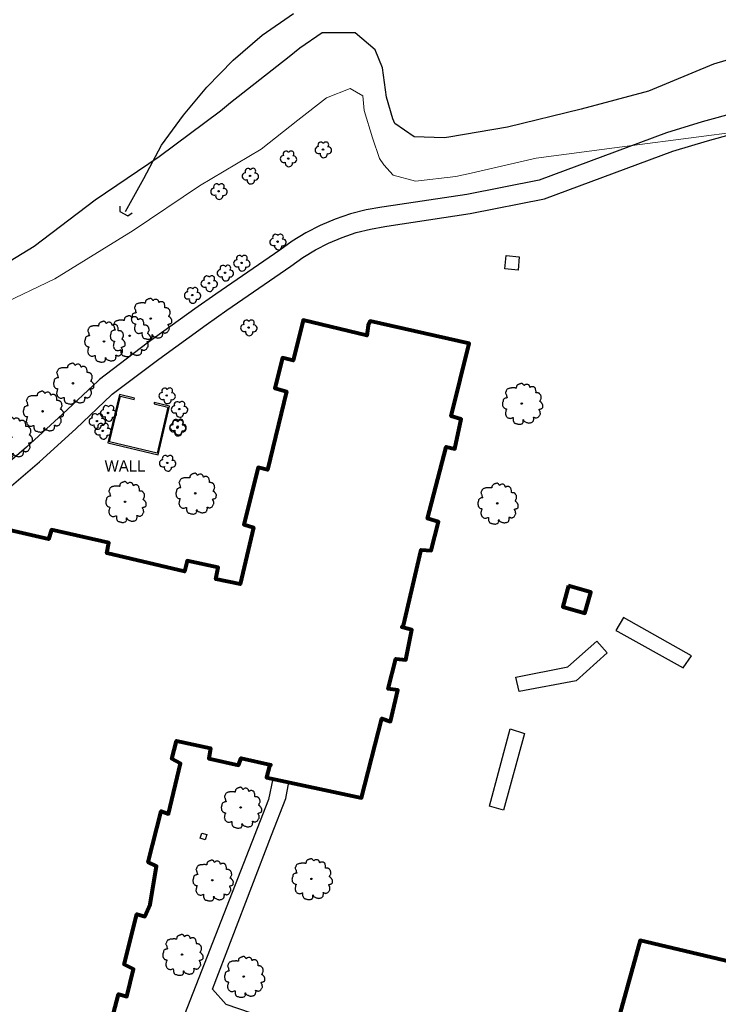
# Model space of a CAD drawing. Extents: x 817093 to 1967201, y 332401 to 800054.
# Tile 4 of 256: x 1960791 to 1961040, y 796714 to 797066. Entities that reach past the tile are written whole.
import ezdxf
from ezdxf.enums import TextEntityAlignment as Align

# ---------------------------------------------------------------- set-up
doc = ezdxf.new("R2010")
doc.units = 0
doc.header["$MEASUREMENT"] = 0
doc.linetypes.add('TREE LINE', pattern=[22.253, -11.1265, -11.1265])
doc.layers.get('0').update_dxf_attribs({"lineweight": 120})
for name, color, linetype, lineweight in [('RD_DTM_Obscure', 171, 'Continuous', 0), ('RD_EX_Bldg', 40, 'Continuous', 80), ('RD_EX_BldgApp', 40, 'Continuous', 30), ('RD_EX_Conc', 11, 'Continuous', 30), ('RD_EX_DR_Inlet', 141, 'Continuous', 30), ('RD_EX_H2O', 172, 'Continuous', 30), ('RD_EX_VEG', 102, 'Continuous', 30)]:
    doc.layers.add(name, color=color, linetype=linetype, lineweight=lineweight)
doc.styles.add('Style-font023', font='font023.shx')

# ---------------------------------------------------------------- blocks, each defined once
blk = doc.blocks.new('T1')
at = {"layer": 'RD_EX_VEG', "color": 102, "lineweight": 30}
for centre, radius in [((0, 0), 0.25), ((-0.01, -0.02), 0.0001)]:
    blk.add_circle(centre, radius, dxfattribs=at)
blk.add_open_spline([(0.13, 7.17), (0.03, 7.2), (-0.07, 7.21), (-0.17, 7.19), (-0.28, 7.17), (-0.39, 7.13), (-0.49, 7.09), (-0.58, 7.06), (-0.66, 7.02), (-0.74, 6.99), (-0.82, 6.96), (-0.89, 6.94), (-0.97, 6.92), (-1.04, 6.89), (-1.12, 6.85), (-1.19, 6.82), (-1.3, 6.77), (-1.39, 6.71), (-1.49, 6.64), (-1.58, 6.59), (-1.65, 6.52), (-1.72, 6.44), (-1.78, 6.37), (-1.82, 6.28), (-1.84, 6.19), (-1.86, 6.12), (-1.88, 6.04), (-1.89, 5.97), (-1.91, 5.88), (-1.93, 5.78), (-1.94, 5.69), (-1.95, 5.64), (-1.89, 5.57), (-1.94, 5.52), (-1.98, 5.48), (-2.03, 5.49), (-2.07, 5.49), (-2.12, 5.5), (-2.17, 5.51), (-2.22, 5.52), (-2.3, 5.54), (-2.38, 5.59), (-2.47, 5.59), (-2.55, 5.59), (-2.63, 5.59), (-2.72, 5.59), (-2.8, 5.59), (-2.88, 5.59), (-2.97, 5.59), (-3.08, 5.59), (-3.2, 5.57), (-3.32, 5.57), (-3.43, 5.56), (-3.55, 5.58), (-3.67, 5.57), (-3.76, 5.56), (-3.85, 5.53), (-3.94, 5.52), (-4.05, 5.5), (-4.16, 5.49), (-4.27, 5.47), (-4.39, 5.44), (-4.52, 5.39), (-4.64, 5.34), (-4.76, 5.3), (-4.87, 5.26), (-4.99, 5.22), (-5.11, 5.17), (-5.21, 5.08), (-5.29, 4.97), (-5.4, 4.82), (-5.47, 4.66), (-5.54, 4.49), (-5.59, 4.38), (-5.62, 4.26), (-5.67, 4.14), (-5.7, 4.06), (-5.81, 3.98), (-5.82, 3.89), (-5.82, 3.75), (-5.73, 3.59), (-5.67, 3.44), (-5.61, 3.32), (-5.52, 3.22), (-5.49, 3.09), (-5.48, 3.03), (-5.48, 2.96), (-5.47, 2.89), (-5.44, 2.75), (-5.43, 2.61), (-5.39, 2.47), (-5.37, 2.39), (-5.33, 2.32), (-5.29, 2.24), (-5.26, 2.17), (-5.12, 2.1), (-5.17, 2.04), (-5.18, 2.03), (-5.21, 2.02), (-5.24, 2.02), (-5.37, 2), (-5.49, 2), (-5.62, 1.97), (-5.72, 1.94), (-5.82, 1.91), (-5.92, 1.87), (-6.07, 1.81), (-6.2, 1.73), (-6.34, 1.64), (-6.43, 1.59), (-6.51, 1.52), (-6.57, 1.42), (-6.62, 1.32), (-6.65, 1.21), (-6.67, 1.09), (-6.69, 0.98), (-6.66, 0.86), (-6.69, 0.74), (-6.71, 0.67), (-6.77, 0.62), (-6.79, 0.55), (-6.82, 0.45), (-6.84, 0.36), (-6.86, 0.27), (-6.87, 0.25), (-6.88, 0.22), (-6.89, 0.2), (-6.92, 0.09), (-6.94, -0.02), (-6.94, -0.13), (-6.93, -0.28), (-6.86, -0.43), (-6.84, -0.58), (-6.82, -0.69), (-6.85, -0.81), (-6.81, -0.93), (-6.79, -1.01), (-6.74, -1.09), (-6.69, -1.15), (-6.64, -1.22), (-6.59, -1.27), (-6.54, -1.33), (-6.48, -1.41), (-6.44, -1.5), (-6.37, -1.58), (-6.26, -1.69), (-6.11, -1.75), (-5.97, -1.8), (-5.86, -1.84), (-5.75, -1.87), (-5.64, -1.9), (-5.58, -1.92), (-5.49, -1.88), (-5.44, -1.93), (-5.3, -2.06), (-5.59, -2.25), (-5.62, -2.43), (-5.63, -2.54), (-5.64, -2.66), (-5.67, -2.78), (-5.69, -2.91), (-5.77, -3.04), (-5.79, -3.18), (-5.79, -3.2), (-5.79, -3.23), (-5.79, -3.25), (-5.8, -3.41), (-5.85, -3.57), (-5.84, -3.73), (-5.83, -3.85), (-5.73, -3.94), (-5.69, -4.05), (-5.65, -4.17), (-5.68, -4.32), (-5.62, -4.43), (-5.57, -4.51), (-5.5, -4.58), (-5.44, -4.65), (-5.35, -4.76), (-5.26, -4.86), (-5.17, -4.95), (-5.07, -5.05), (-4.97, -5.12), (-4.84, -5.18), (-4.68, -5.26), (-4.51, -5.29), (-4.34, -5.3), (-4.21, -5.31), (-4.07, -5.32), (-3.94, -5.28), (-3.75, -5.22), (-3.56, -5.16), (-3.37, -5.1), (-3.28, -5.08), (-3.2, -5.02), (-3.12, -5.03), (-3.06, -5.03), (-3.14, -5.14), (-3.14, -5.2), (-3.13, -5.33), (-3.12, -5.45), (-3.12, -5.58), (-3.11, -5.72), (-3.14, -5.86), (-3.12, -6), (-3.09, -6.12), (-3.01, -6.22), (-2.97, -6.33), (-2.93, -6.42), (-2.9, -6.51), (-2.87, -6.6), (-2.83, -6.69), (-2.78, -6.77), (-2.72, -6.85), (-2.63, -6.96), (-2.52, -7.04), (-2.39, -7.08), (-2.26, -7.12), (-2.12, -7.11), (-1.99, -7.15), (-1.85, -7.19), (-1.71, -7.27), (-1.57, -7.3), (-1.42, -7.34), (-1.27, -7.36), (-1.12, -7.38), (-0.95, -7.4), (-0.78, -7.41), (-0.62, -7.4), (-0.41, -7.39), (-0.22, -7.32), (-0.02, -7.25), (0.08, -7.22), (0.19, -7.21), (0.26, -7.13), (0.3, -7.07), (0.32, -7.01), (0.36, -6.95), (0.43, -6.83), (0.5, -6.71), (0.56, -6.58), (0.59, -6.51), (0.51, -6.43), (0.51, -6.35), (0.49, -6.16), (0.45, -5.78), (0.53, -5.75), (0.56, -5.74), (0.6, -5.87), (0.63, -5.93), (0.69, -6.04), (0.72, -6.17), (0.81, -6.28), (0.93, -6.44), (1.13, -6.49), (1.31, -6.58), (1.44, -6.64), (1.57, -6.7), (1.71, -6.75), (1.86, -6.81), (2.02, -6.85), (2.18, -6.9), (2.28, -6.93), (2.38, -6.98), (2.48, -6.98), (2.64, -6.98), (2.8, -6.93), (2.96, -6.9), (3.08, -6.88), (3.21, -6.85), (3.33, -6.83), (3.46, -6.8), (3.58, -6.76), (3.71, -6.7), (3.83, -6.64), (3.92, -6.53), (4.01, -6.43), (4.08, -6.34), (4.16, -6.26), (4.18, -6.15), (4.2, -6.06), (4.21, -5.97), (4.23, -5.88), (4.25, -5.75), (4.28, -5.63), (4.31, -5.5), (4.32, -5.44), (4.35, -5.39), (4.36, -5.33), (4.36, -5.27), (4.3, -5.21), (4.28, -5.15), (4.25, -5.07), (4.16, -4.92), (4.23, -4.9), (4.25, -4.9), (4.28, -4.92), (4.31, -4.93), (4.36, -4.94), (4.42, -4.96), (4.48, -4.98), (4.58, -5.01), (4.66, -5.06), (4.75, -5.1), (4.83, -5.13), (4.9, -5.16), (4.98, -5.18), (5.08, -5.2), (5.2, -5.18), (5.3, -5.15), (5.4, -5.13), (5.49, -5.09), (5.58, -5.05), (5.74, -4.98), (5.91, -4.92), (6.03, -4.78), (6.15, -4.63), (6.21, -4.46), (6.3, -4.3), (6.39, -4.17), (6.49, -4.06), (6.58, -3.9), (6.64, -3.8), (6.66, -3.69), (6.65, -3.58), (6.65, -3.5), (6.62, -3.43), (6.6, -3.35), (6.58, -3.19), (6.63, -3.02), (6.58, -2.85), (6.55, -2.75), (6.42, -2.7), (6.38, -2.6), (6.36, -2.56), (6.34, -2.52), (6.33, -2.48), (6.28, -2.35), (6.19, -2.21), (6.23, -2.08), (6.24, -2.05), (6.27, -2.04), (6.3, -2.03), (6.4, -2), (6.49, -2.01), (6.58, -1.98), (6.7, -1.94), (6.83, -1.9), (6.95, -1.85), (7.05, -1.82), (7.14, -1.78), (7.23, -1.73), (7.31, -1.69), (7.39, -1.64), (7.45, -1.55), (7.51, -1.48), (7.53, -1.41), (7.53, -1.33), (7.53, -1.2), (7.5, -1.06), (7.5, -0.93), (7.51, -0.8), (7.59, -0.66), (7.55, -0.53), (7.54, -0.47), (7.51, -0.43), (7.48, -0.38), (7.45, -0.33), (7.41, -0.28), (7.38, -0.23), (7.34, -0.17), (7.34, -0.09), (7.3, -0.03), (7.26, 0.03), (7.2, 0.06), (7.15, 0.12), (7.12, 0.17), (7.09, 0.23), (7.05, 0.27), (7.02, 0.31), (6.99, 0.34), (6.95, 0.37), (6.91, 0.42), (6.87, 0.47), (6.83, 0.52), (6.78, 0.57), (6.71, 0.61), (6.65, 0.65), (6.61, 0.67), (6.55, 0.66), (6.5, 0.7), (6.46, 0.73), (6.43, 0.8), (6.45, 0.84), (6.49, 0.91), (6.56, 0.97), (6.6, 1.04), (6.62, 1.08), (6.64, 1.11), (6.65, 1.14), (6.68, 1.22), (6.66, 1.3), (6.68, 1.37), (6.72, 1.5), (6.87, 1.58), (6.9, 1.72), (6.94, 1.85), (6.97, 1.99), (6.95, 2.12), (6.94, 2.26), (6.92, 2.4), (6.9, 2.54), (6.89, 2.64), (6.88, 2.73), (6.85, 2.82), (6.83, 2.92), (6.77, 3.01), (6.7, 3.09), (6.64, 3.18), (6.57, 3.26), (6.5, 3.34), (6.46, 3.4), (6.43, 3.46), (6.38, 3.52), (6.33, 3.57), (6.27, 3.61), (6.2, 3.64), (6.1, 3.7), (5.99, 3.74), (5.88, 3.77), (5.8, 3.79), (5.71, 3.81), (5.63, 3.82), (5.51, 3.83), (5.4, 3.81), (5.28, 3.82), (5.21, 3.82), (5.14, 3.82), (5.08, 3.87), (5.06, 3.88), (5.1, 3.9), (5.1, 3.92), (5.1, 3.97), (5.1, 4.02), (5.1, 4.07), (5.1, 4.16), (5.1, 4.25), (5.1, 4.34), (5.1, 4.5), (5.06, 4.64), (5.03, 4.79), (4.99, 4.96), (4.92, 5.12), (4.88, 5.29), (4.88, 5.3), (4.88, 5.31), (4.88, 5.32), (4.87, 5.41), (4.84, 5.49), (4.78, 5.57), (4.71, 5.65), (4.64, 5.72), (4.56, 5.77), (4.5, 5.8), (4.44, 5.83), (4.38, 5.87), (4.31, 5.91), (4.26, 5.96), (4.18, 5.99), (4.1, 6.03), (4.01, 6.02), (3.93, 6.02), (3.83, 6.02), (3.73, 6.02), (3.63, 6.02), (3.54, 6.01), (3.45, 6), (3.36, 5.97), (3.28, 5.94), (3.22, 5.9), (3.16, 5.87), (3.09, 5.83), (3.03, 5.71), (2.98, 5.74), (2.94, 5.77), (2.92, 5.84), (2.91, 5.89), (2.87, 5.99), (2.84, 6.09), (2.81, 6.19), (2.79, 6.24), (2.77, 6.29), (2.76, 6.34), (2.73, 6.42), (2.66, 6.46), (2.61, 6.52), (2.53, 6.59), (2.47, 6.66), (2.38, 6.72), (2.24, 6.81), (2.08, 6.83), (1.93, 6.84), (1.73, 6.86), (1.51, 6.85), (1.31, 6.77), (1.19, 6.72), (1.1, 6.64), (1.01, 6.57), (0.95, 6.52), (0.9, 6.39), (0.86, 6.39), (0.83, 6.39), (0.83, 6.48), (0.81, 6.52), (0.75, 6.59), (0.66, 6.64), (0.61, 6.72), (0.57, 6.77), (0.56, 6.85), (0.51, 6.89), (0.45, 6.94), (0.39, 6.98), (0.33, 7.02), (0.28, 7.05), (0.23, 7.09), (0.18, 7.12), (0.15, 7.14), (0.12, 7.15), (0.08, 7.17)], degree=3, knots=[0, 0, 0, 0, 0.004602, 0.004602, 0.004602, 0.0098, 0.0098, 0.0098, 0.013917, 0.013917, 0.013917, 0.017544, 0.017544, 0.017544, 0.021308, 0.021308, 0.021308, 0.026617, 0.026617, 0.026617, 0.031221, 0.031221, 0.031221, 0.035494, 0.035494, 0.035494, 0.039018, 0.039018, 0.039018, 0.04329, 0.04329, 0.04329, 0.045967, 0.045967, 0.045967, 0.047915, 0.047915, 0.047915, 0.050241, 0.050241, 0.050241, 0.054231, 0.054231, 0.054231, 0.058053, 0.058053, 0.058053, 0.061876, 0.061876, 0.061876, 0.06724, 0.06724, 0.06724, 0.072591, 0.072591, 0.072591, 0.076864, 0.076864, 0.076864, 0.081892, 0.081892, 0.081892, 0.087935, 0.087935, 0.087935, 0.093617, 0.093617, 0.093617, 0.099587, 0.099587, 0.099587, 0.107793, 0.107793, 0.107793, 0.113475, 0.113475, 0.113475, 0.117933, 0.117933, 0.117933, 0.125184, 0.125184, 0.125184, 0.131168, 0.131168, 0.131168, 0.13425, 0.13425, 0.13425, 0.140847, 0.140847, 0.140847, 0.144612, 0.144612, 0.144612, 0.148218, 0.148218, 0.148218, 0.149426, 0.149426, 0.149426, 0.155211, 0.155211, 0.155211, 0.160045, 0.160045, 0.160045, 0.167398, 0.167398, 0.167398, 0.172263, 0.172263, 0.172263, 0.177462, 0.177462, 0.177462, 0.182827, 0.182827, 0.182827, 0.186244, 0.186244, 0.186244, 0.190603, 0.190603, 0.190603, 0.191812, 0.191812, 0.191812, 0.196839, 0.196839, 0.196839, 0.203887, 0.203887, 0.203887, 0.209251, 0.209251, 0.209251, 0.213186, 0.213186, 0.213186, 0.216709, 0.216709, 0.216709, 0.221375, 0.221375, 0.221375, 0.228392, 0.228392, 0.228392, 0.23359, 0.23359, 0.23359, 0.236672, 0.236672, 0.236672, 0.244771, 0.244771, 0.244771, 0.250176, 0.250176, 0.250176, 0.256583, 0.256583, 0.256583, 0.257729, 0.257729, 0.257729, 0.265032, 0.265032, 0.265032, 0.270505, 0.270505, 0.270505, 0.27635, 0.27635, 0.27635, 0.280708, 0.280708, 0.280708, 0.286931, 0.286931, 0.286931, 0.292974, 0.292974, 0.292974, 0.300854, 0.300854, 0.300854, 0.306982, 0.306982, 0.306982, 0.316171, 0.316171, 0.316171, 0.32016, 0.32016, 0.32016, 0.322863, 0.322863, 0.322863, 0.32861, 0.32861, 0.32861, 0.335107, 0.335107, 0.335107, 0.340579, 0.340579, 0.340579, 0.345053, 0.345053, 0.345053, 0.349511, 0.349511, 0.349511, 0.355554, 0.355554, 0.355554, 0.361775, 0.361775, 0.361775, 0.368666, 0.368666, 0.368666, 0.375641, 0.375641, 0.375641, 0.383294, 0.383294, 0.383294, 0.39275, 0.39275, 0.39275, 0.397368, 0.397368, 0.397368, 0.40045, 0.40045, 0.40045, 0.406947, 0.406947, 0.406947, 0.410472, 0.410472, 0.410472, 0.419653, 0.419653, 0.419653, 0.422735, 0.422735, 0.422735, 0.428718, 0.428718, 0.428718, 0.437632, 0.437632, 0.437632, 0.444307, 0.444307, 0.444307, 0.451922, 0.451922, 0.451922, 0.456651, 0.456651, 0.456651, 0.464002, 0.464002, 0.464002, 0.46985, 0.46985, 0.46985, 0.475892, 0.475892, 0.475892, 0.482114, 0.482114, 0.482114, 0.487098, 0.487098, 0.487098, 0.491371, 0.491371, 0.491371, 0.497217, 0.497217, 0.497217, 0.5, 0.5, 0.5, 0.504396, 0.504396, 0.504396, 0.510281, 0.510281, 0.510281, 0.512105, 0.512105, 0.512105, 0.516306, 0.516306, 0.516306, 0.52328, 0.52328, 0.52328, 0.528756, 0.528756, 0.528756, 0.53628, 0.53628, 0.53628, 0.543035, 0.543035, 0.543035, 0.555209, 0.555209, 0.555209, 0.56788, 0.56788, 0.56788, 0.579085, 0.579085, 0.579085, 0.586784, 0.586784, 0.586784, 0.592106, 0.592106, 0.592106, 0.603662, 0.603662, 0.603662, 0.611054, 0.611054, 0.611054, 0.614161, 0.614161, 0.614161, 0.623679, 0.623679, 0.623679, 0.625761, 0.625761, 0.625761, 0.632213, 0.632213, 0.632213, 0.641338, 0.641338, 0.641338, 0.648312, 0.648312, 0.648312, 0.654893, 0.654893, 0.654893, 0.660368, 0.660368, 0.660368, 0.669619, 0.669619, 0.669619, 0.678925, 0.678925, 0.678925, 0.682797, 0.682797, 0.682797, 0.686957, 0.686957, 0.686957, 0.69189, 0.69189, 0.69189, 0.696786, 0.696786, 0.696786, 0.700948, 0.700948, 0.700948, 0.704213, 0.704213, 0.704213, 0.708721, 0.708721, 0.708721, 0.713685, 0.713685, 0.713685, 0.717335, 0.717335, 0.717335, 0.720985, 0.720985, 0.720985, 0.726756, 0.726756, 0.726756, 0.729337, 0.729337, 0.729337, 0.734563, 0.734563, 0.734563, 0.744169, 0.744169, 0.744169, 0.753475, 0.753475, 0.753475, 0.763354, 0.763354, 0.763354, 0.769808, 0.769808, 0.769808, 0.777039, 0.777039, 0.777039, 0.784429, 0.784429, 0.784429, 0.789394, 0.789394, 0.789394, 0.794359, 0.794359, 0.794359, 0.802397, 0.802397, 0.802397, 0.808283, 0.808283, 0.808283, 0.816362, 0.816362, 0.816362, 0.821122, 0.821122, 0.821122, 0.822413, 0.822413, 0.822413, 0.825875, 0.825875, 0.825875, 0.832224, 0.832224, 0.832224, 0.842755, 0.842755, 0.842755, 0.854807, 0.854807, 0.854807, 0.855384, 0.855384, 0.855384, 0.861599, 0.861599, 0.861599, 0.868548, 0.868548, 0.868548, 0.8732, 0.8732, 0.8732, 0.878646, 0.878646, 0.878646, 0.884446, 0.884446, 0.884446, 0.891371, 0.891371, 0.891371, 0.897824, 0.897824, 0.897824, 0.902987, 0.902987, 0.902987, 0.907951, 0.907951, 0.907951, 0.911823, 0.911823, 0.911823, 0.919124, 0.919124, 0.919124, 0.922773, 0.922773, 0.922773, 0.928094, 0.928094, 0.928094, 0.935042, 0.935042, 0.935042, 0.945826, 0.945826, 0.945826, 0.960357, 0.960357, 0.960357, 0.968681, 0.968681, 0.968681, 0.974002, 0.974002, 0.974002, 0.977108, 0.977108, 0.977108, 0.983639, 0.983639, 0.983639, 0.988292, 0.988292, 0.988292, 0.993257, 0.993257, 0.993257, 0.997418, 0.997418, 0.997418, 1, 1, 1, 1], dxfattribs=at)
blk = doc.blocks.new('SB1')
at = {"layer": 'RD_EX_VEG', "color": 102, "lineweight": 30}
blk.add_circle((0, 0), 0.25, dxfattribs=at)
for centre, radius, start, end in [((-1.56, -0.16), 1.26, 96.4518, 294.734), ((-0.72, 1.55), 1.08, 34.9763, 204.756), ((1.05, 1.7), 0.995, 308.7626, 152.0467), ((1.84, -0.28), 1.22, 256.5667, 98.1046), ((0.25, -1.6), 1.32, 166.8827, 5.7589)]:
    blk.add_arc(centre, radius, start, end, dxfattribs=at)
blk = doc.blocks.new('CULVR')
at = {"color": 141, "linetype": 'Continuous', "lineweight": 30, "flags": 128}
blk.add_lwpolyline([(0.67, 1), (0, 0.67), (0, -0.67), (0.67, -1)], dxfattribs=at)

msp = doc.modelspace()

# ---------------------------------------------------------------- linework, layer by layer
at = {"layer": 'RD_DTM_Obscure', "color": 171, "linetype": 'Continuous', "lineweight": 0, "flags": 128}
msp.add_lwpolyline([(1960783.175, 796963.954), (1960803.184, 796973.511), (1960831.202, 796990.781), (1960854.949, 797006.792), (1960876.968, 797019.897), (1960889.996, 797030.3), (1960900.273, 797038.218), (1960908.691, 797041.556), (1960913.24, 797038.901), (1960913.798, 797033.661), (1960916.732, 797023.933), (1960919.237, 797016.594), (1960920.727, 797014.322), (1960924.146, 797010.602), (1960932.132, 797008.416), (1960946.445, 797010.114), (1960952.003, 797011.3), (1960975.24, 797016.673), (1961009.537, 797021.192), (1961049.816, 797026.499)], dxfattribs=at)
at = {"layer": 'RD_EX_Bldg', "color": 40, "linetype": 'Continuous', "lineweight": 80, "flags": 128}
for points in [[(1960823.141, 796706.885), (1960825.899, 796717.689), (1960828.865, 796716.904), (1960831.334, 796726.689), (1960827.958, 796728.33), (1960832.465, 796746.333), (1960835.395, 796745.496), (1960837.226, 796749.799), (1960839.556, 796763.512), (1960836.511, 796764.958), (1960841.191, 796783.188), (1960843.77, 796782.261), (1960848.139, 796800.269), (1960845.024, 796801.917), (1960846.724, 796808.269), (1960858.826, 796805.713), (1960858.202, 796801.997), (1960868.866, 796799.642), (1960869.809, 796802.169), (1960880.357, 796799.707), (1960879.863, 796799.249), (1960878.891, 796795.225), (1960912.82, 796787.89), (1960920.036, 796816.301), (1960923.156, 796815.224), (1960925.805, 796826.379), (1960922.309, 796826.873), (1960925.006, 796837.654), (1960928.69, 796837.318), (1960930.752, 796848.044), (1960927.229, 796848.981), (1960927.794, 796849.505), (1960934.121, 796876.608), (1960937.678, 796876.336), (1960940.366, 796886.659), (1960936.434, 796887.784), (1960942.995, 796913.484), (1960946.1, 796912.727), (1960948.463, 796923.382), (1960944.858, 796924.443), (1960951.21, 796950.35), (1960915.885, 796958.36), (1960915.155, 796956.881), (1960914.655, 796953.229), (1960891.988, 796958.698), (1960888.361, 796944.333), (1960884.501, 796945.291), (1960881.785, 796934.442), (1960886.006, 796933.185), (1960879.198, 796905.269), (1960875.893, 796906.024), (1960870.743, 796885.639), (1960874.157, 796884.551), (1960869.393, 796864.307), (1960860.719, 796866.172), (1960861.505, 796870.306), (1960850.531, 796872.69), (1960849.574, 796868.847), (1960821.727, 796875.401), (1960822.481, 796879.156), (1960801.962, 796883.731), (1960800.921, 796880.411), (1960772.502, 796886.952)], [(1960986.789, 796863.702), (1960984.699, 796856.243), (1960992.629, 796854.021), (1960994.719, 796861.48), (1960986.789, 796863.702)], [(1961077.136, 796721.53), (1961012.349, 796736.865), (1960992.611, 796665.42)]]:
    msp.add_lwpolyline(points, dxfattribs=at)
at = {"layer": 'RD_EX_BldgApp', "color": 40, "linetype": 'Continuous', "lineweight": 30, "flags": 128}
for points in [[(1960831.561, 796930.363), (1960831.674, 796930.85), (1960826.25, 796932.108), (1960822.128, 796914.914), (1960840.093, 796910.555), (1960844.171, 796927.959), (1960838.748, 796929.252), (1960838.632, 796928.766), (1960843.57, 796927.588), (1960839.721, 796911.16), (1960822.731, 796915.282), (1960826.62, 796931.509), (1960831.561, 796930.363)], [(1961003.722, 796847.831), (1961004.409, 796847.45), (1961027.739, 796834.451), (1961030.738, 796838.72), (1961006.406, 796852.475), (1961003.722, 796847.831)], [(1961000.59, 796839.75), (1960989.485, 796829.828), (1960969.099, 796825.932), (1960967.942, 796831.1), (1960986.579, 796834.793), (1960996.929, 796843.947), (1961000.59, 796839.75)], [(1960970.99, 796810.945), (1960963.552, 796783.547), (1960958.539, 796784.902), (1960965.867, 796812.634), (1960970.99, 796810.945)]]:
    msp.add_lwpolyline(points, dxfattribs=at)
at = {"layer": 'RD_EX_Conc', "color": 11, "linetype": 'Continuous', "lineweight": 30, "flags": 128}
for points in [[(1961047.184, 797033.067), (1961034.492, 797029.619), (1961021.812, 797025.754), (1960976.302, 797008.839), (1960950.387, 797003.731), (1960920.841, 796999.281), (1960920.082, 796999.179), (1960914.492, 796998.185), (1960908.882, 796996.747), (1960903.394, 796994.893), (1960898.061, 796992.633), (1960892.913, 796989.98), (1960887.977, 796986.95), (1960883.566, 796983.763), (1960860.676, 796968.088), (1960853.214, 796962.819), (1960836.219, 796950.47), (1960819.158, 796937.573), (1960818.656, 796937.088), (1960805.954, 796925.078), (1960793.015, 796913.381), (1960779.886, 796902.038)], [(1960784.333, 796896.63), (1960797.651, 796908.136), (1960810.706, 796919.937), (1960823.494, 796932.029), (1960823.719, 796932.246), (1960840.387, 796944.846), (1960857.291, 796957.129), (1960864.673, 796962.341), (1960887.593, 796978.038), (1960891.863, 796981.122), (1960896.352, 796983.878), (1960901.034, 796986.29), (1960905.884, 796988.345), (1960910.874, 796990.031), (1960915.976, 796991.339), (1960921.162, 796992.261), (1960921.829, 796992.351), (1960951.586, 796996.832), (1960978.211, 797002.08), (1961024.054, 797019.12), (1961036.43, 797022.891), (1961048.916, 797026.284)], [(1960968.738, 796976.663), (1960964.037, 796977.094), (1960964.471, 796981.819), (1960969.172, 796981.389), (1960968.738, 796976.663)], [(1960881.146, 796794.738), (1960879.522, 796787.315), (1960840.607, 796687.542), (1960837.468, 796673.452)], [(1960882.894, 796707.675), (1960864.458, 796714.017), (1960859.555, 796719.498), (1960880.641, 796774.634), (1960885.709, 796787.716), (1960886.801, 796793.515)]]:
    msp.add_lwpolyline(points, dxfattribs=at)
at = {"layer": 'RD_EX_DR_Inlet', "color": 141, "linetype": 'Continuous', "lineweight": 30, "flags": 128}
msp.add_lwpolyline([(1960856.901, 796772.977), (1960855.167, 796773.515), (1960855.728, 796775.321), (1960857.462, 796774.782), (1960856.901, 796772.977)], dxfattribs=at)
at = {"layer": 'RD_EX_H2O', "color": 172, "linetype": 'Continuous', "lineweight": 30, "flags": 128}
msp.add_lwpolyline([(1960828.461, 796997.602), (1960835.02, 797009.347), (1960841.285, 797021.337), (1960849.225, 797032.043), (1960857.539, 797042.113), (1960866.893, 797051.745), (1960877.328, 797060.644), (1960888.44, 797068.453)], dxfattribs=at)
at = {"layer": 'RD_EX_VEG', "color": 102, "linetype": 'TREE LINE', "lineweight": 30, "ltscale": 0.5, "flags": 128}
msp.add_lwpolyline([(1961340.518, 797173.155), (1961324.342, 797173.7), (1961307.188, 797175.189), (1961292.416, 797174.417), (1961277.812, 797172.314), (1961263.641, 797168.161), (1961251.207, 797163.899), (1961240.66, 797158.035), (1961220.798, 797146.831), (1961190.63, 797128.784), (1961186.855, 797126.467), (1961167.765, 797114.126), (1961141.572, 797097.281), (1961112.169, 797081.431), (1961086.062, 797067.586), (1961061.456, 797057.071), (1961038.576, 797050.326), (1961015.361, 797040.684), (1960991.262, 797034.227), (1960964.99, 797027.773), (1960944.002, 797024.186), (1960942.33, 797023.92), (1960931.59, 797024.252), (1960924.679, 797029.021), (1960923.972, 797030.718), (1960921.745, 797038.532), (1960920.35, 797048.92), (1960917.665, 797055.357), (1960910.477, 797061.538), (1960898.683, 797061.46), (1960890.782, 797055.947), (1960886.919, 797052.897), (1960866.013, 797036.451), (1960862.403, 797033.453), (1960840.505, 797017.088), (1960817.602, 797001.661), (1960795.798, 796985.05), (1960768.419, 796968.44), (1960745.646, 796956.938), (1960726.53, 796949.23), (1960723.485, 796948.374), (1960714.56, 796947.903), (1960710.835, 796948.085), (1960699.686, 796949.723), (1960686.754, 796950.457), (1960672.094, 796948.72), (1960659.035, 796946.499), (1960647.892, 796942.301), (1960637.992, 796935.2), (1960632.19, 796930.751), (1960624.362, 796932.767), (1960617.723, 796939.741), (1960611.028, 796944.978), (1960606.458, 796946.162), (1960603.259, 796943.476), (1960602.667, 796942.927), (1960601.531, 796941.706), (1960549.942, 796885.808), (1960423.815, 796758.853), (1960423.542, 796758.597), (1960251.587, 796584.02)], dxfattribs=at)

# ---------------------------------------------------------------- block references
at = {"color": 141, "linetype": 'Continuous', "lineweight": 30, "xscale": 2.5, "yscale": 2.5, "zscale": 2.5, "rotation": 61.2937856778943}
msp.add_blockref('CULVR', (1960827.837, 796996.854), dxfattribs=at)
at = {"layer": 'RD_EX_VEG', "color": 102, "lineweight": 30}
for name, p in [('SB1', (1960899.029, 797019.756)), ('SB1', (1960886.59, 797016.542)), ('SB1', (1960872.958, 797010.351)), ('SB1', (1960861.715, 797004.842)), ('SB1', (1960882.812, 796986.817)), ('SB1', (1960869.907, 796979.232)), ('SB1', (1960864.019, 796975.704)), ('SB1', (1960858.242, 796971.929)), ('SB1', (1960852.302, 796967.719)), ('T1', (1960837.462, 796959.323)), ('T1', (1960820.761, 796951.152)), ('T1', (1960829.925, 796953.146)), ('SB1', (1960872.419, 796956.111)), ('T1', (1960809.639, 796936.159)), ('T1', (1960798.816, 796926.149)), ('SB1', (1960843.203, 796931.805)), ('T1', (1960970.064, 796928.94)), ('SB1', (1960847.644, 796926.964)), ('SB1', (1960822.219, 796925.551)), ('T1', (1960787.692, 796916.895)), ('SB1', (1960818.24, 796922.644)), ('SB1', (1960847.013, 796920.253)), ('SB1', (1960847.106, 796920.656)), ('SB1', (1960820.299, 796919.13)), ('SB1', (1960843.366, 796907.689)), ('T1', (1960828.313, 796893.821)), ('T1', (1960853.365, 796896.824)), ('T1', (1960961.284, 796893.239)), ('T1', (1960869.596, 796784.51)), ('T1', (1960859.446, 796758.469)), ('T1', (1960894.88, 796758.971)), ('T1', (1960848.67, 796731.881)), ('T1', (1960870.727, 796724.009))]:
    msp.add_blockref(name, p, dxfattribs=at)

# ---------------------------------------------------------------- texts
at = {"color": 40, "linetype": 'Continuous', "lineweight": 30, "style": 'Style-font023'}
msp.add_text('WALL', height=4, dxfattribs=at).set_placement((1960828.273, 796906.612), align=Align.MIDDLE_CENTER)

doc.saveas('drawing.dxf')
